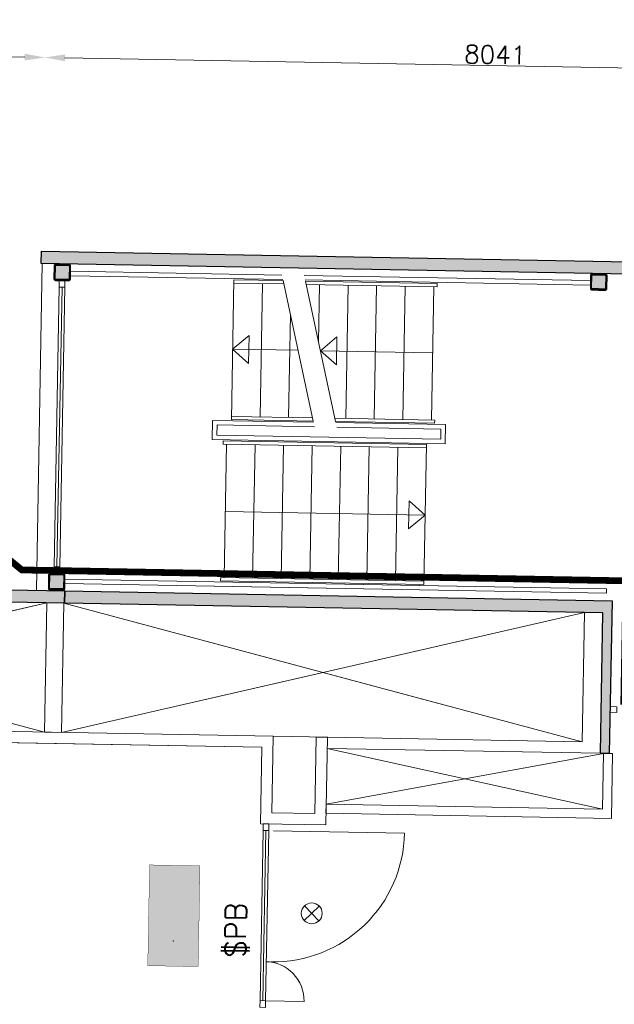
# Model space of a CAD drawing. Header units: millimetres. Extents: x -13022 to 1371524, y -38729 to 632593.
# Tile 200 of 256: x 1000067 to 1005375, y 14299 to 23094. Entities that reach past the tile are written whole.
import ezdxf

# ---------------------------------------------------------------- set-up
doc = ezdxf.new("R2010")
doc.units = ezdxf.units.MM
doc.header["$LTSCALE"] = 35
doc.set_wipeout_variables(frame=1)
doc.linetypes.add('AI9-LType1', pattern=[1.69333, 0.846665, -0.846665])
doc.linetypes.add('DASHED', pattern=[200, 100, -100])
for name, color, linetype, lineweight in [('A OPMER', 10, 'Continuous', 50), ('Al65----_beveiliging-inst', 92, 'Continuous', 9), ('brandveiligheid voorzieningen', 10, 'Continuous', 9)]:
    doc.layers.add(name, color=color, linetype=linetype, lineweight=lineweight)
for name, color, linetype in [('LAYER102', 1, 'Continuous'), ('LAYER111', 7, 'Continuous'), ('LAYER24', 7, 'Continuous'), ('LAYER28', 7, 'Continuous'), ('LAYER30', 7, 'Continuous'), ('LAYER31', 7, 'Continuous')]:
    doc.layers.add(name, color=color, linetype=linetype)
doc.styles.add('Algemeen', font='simplex.shx', dxfattribs={"height": 2.5})
doc.styles.get("Standard").update_dxf_attribs({"font": 'simplex.shx'})
doc.dimstyles.new('~R----C~', dxfattribs={"dimtxt": 162, "dimasz": 180, "dimexe": 0.18, "dimexo": 0.0625, "dimgap": 16.2, "dimtad": 1, "dimdec": 0, "dimzin": 0, "dimdsep": 46, "dimtxsty": 'Standard', "dimcen": 0.09, "dimse1": 1, "dimse2": 1, "dimclrd": 7, "dimadec": 0, "dimazin": 0, "dimtfac": 1, "dimtdec": 4, "dimtmove": 0, "dimatfit": 3, "dimfxl": 1, "dimtolj": 1, "dimtzin": 0, "dimlwd": 13, "dimarcsym": 0})
pattern_1 = [(43.96863251, (692959.26735, 93845.67613), (-0.20827933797, 0.21591600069), []), (43.96863251, (692959.27117, 93845.88822), (-0.20827933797, 0.21591600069), [])]

# ---------------------------------------------------------------- blocks, each defined once
blk = doc.blocks.new('*D143')
at = {"layer": 'Defpoints', "color": 0, "linetype": 'Continuous', "transparency": 16777216}
for p in [(1000291.3, 22756.2), (1000260.1, 21025.9), (985798.6, 18256.6)]:
    blk.add_point(p, dxfattribs=at)
at = {"layer": 'LAYER102', "color": 7, "linetype": 'Continuous', "lineweight": 13, "transparency": 16777216}
blk.add_line((986064.3, 23012.4), (1000111.3, 22759.5), dxfattribs=at)
at = {"layer": 'LAYER102', "color": 7, "linetype": 'Continuous', "transparency": 16777216}
for points in [[(986064.8, 23042.4), (986063.7, 22982.4), (985884.3, 23015.6)], [(1000111.8, 22789.5), (1000110.8, 22729.5), (1000291.3, 22756.2)]]:
    blk.add_solid(points, dxfattribs=at)
at = {"layer": 'LAYER102', "color": 0, "linetype": 'Continuous', "transparency": 16777216, "insert": (993089.5, 22983.1), "char_height": 162, "attachment_point": 5, "rotation": 358.96863}
blk.add_mtext('\\A1;14409', dxfattribs=at)
blk = doc.blocks.new('*D144')
at = {"layer": 'Defpoints', "color": 0, "linetype": 'Continuous', "transparency": 16777216}
for p in [(1008331.2, 22611.5), (1000260.1, 21025.9), (1008300, 20881.2)]:
    blk.add_point(p, dxfattribs=at)
at = {"layer": 'LAYER102', "color": 7, "linetype": 'Continuous', "lineweight": 13, "transparency": 16777216}
blk.add_line((1000471.2, 22753), (1008151.2, 22614.7), dxfattribs=at)
at = {"layer": 'LAYER102', "color": 7, "linetype": 'Continuous', "transparency": 16777216}
for points in [[(1000471.8, 22783), (1000470.7, 22723), (1000291.3, 22756.2)], [(1008151.7, 22644.7), (1008150.6, 22584.8), (1008331.2, 22611.5)]]:
    blk.add_solid(points, dxfattribs=at)
at = {"layer": 'LAYER102', "color": 0, "linetype": 'Continuous', "transparency": 16777216, "insert": (1004313, 22781.1), "char_height": 162, "attachment_point": 5, "rotation": 358.96863}
blk.add_mtext('\\A1;8041', dxfattribs=at)
blk = doc.blocks.new('*D151')
at = {"layer": 'Defpoints', "color": 0, "linetype": 'Continuous', "transparency": 16777216}
for p in [(982211.2, 21350.9), (1000260.1, 21026), (985798.6, 18256.6)]:
    blk.add_point(p, dxfattribs=at)
at = {"layer": 'LAYER102', "color": 7, "linetype": 'Continuous', "lineweight": 13, "transparency": 16777216}
blk.add_line((982160, 18502.1), (982208, 21170.9), dxfattribs=at)
at = {"layer": 'LAYER102', "color": 7, "linetype": 'Continuous', "transparency": 16777216}
for points in [[(982178, 21171.4), (982238, 21170.4), (982211.2, 21350.9)], [(982130, 18502.6), (982189.9, 18501.6), (982156.7, 18322.1)]]:
    blk.add_solid(points, dxfattribs=at)
at = {"layer": 'LAYER102', "color": 0, "linetype": 'Continuous', "transparency": 16777216, "insert": (982086.8, 19838.3), "char_height": 162, "attachment_point": 5, "rotation": 88.96863}
blk.add_mtext('\\A1;3029', dxfattribs=at)
blk = doc.blocks.new('Nevenindicator')
at = {"layer": 'Al65----_beveiliging-inst', "color": 92, "ltscale": 0.7}
for p, q in [((159.19, -81.94), (161.37, -79.75)), ((159.19, -79.75), (161.37, -81.94))]:
    blk.add_line(p, q, dxfattribs=at)
blk.add_circle((160.28, -80.84), 1.55, dxfattribs=at)
blk = doc.blocks.new('Vluchtrichting rechtdoor of naar beneden')
at = {"layer": 'Al65----_beveiliging-inst', "linetype": 'Continuous', "true_color": 0xffffff}
h = blk.add_hatch(color=7, dxfattribs=at)
edge = h.paths.add_edge_path()
edge.add_arc((-2.1449, 5.962), 0.7575, 92.128042, 178.185477)
edge.add_arc((-2.1628, 5.9872), 0.7392, 180.090101, 191.562583)
edge.add_line((-2.887, 5.839), (-4.652, 5.839))
edge.add_line((-4.652, 5.839), (-5.698, 4.787))
edge.add_line((-5.698, 4.787), (-5.285, 4.372))
edge.add_line((-5.285, 4.372), (-4.41, 5.253))
edge.add_line((-4.41, 5.253), (-3.544, 5.253))
edge.add_line((-3.544, 5.253), (-5.527, 3.346))
edge.add_line((-5.527, 3.346), (-6.694, 3.346))
edge.add_line((-6.694, 3.346), (-6.694, 2.613))
edge.add_line((-6.694, 2.613), (-4.496, 2.613))
edge.add_line((-4.496, 2.613), (-4.136, 2.974))
edge.add_line((-4.136, 2.974), (-3.193, 2.026))
edge.add_line((-3.193, 2.026), (-3.193, 0.852))
edge.add_line((-3.193, 0.852), (-2.464, 0.852))
edge.add_line((-2.464, 0.852), (-2.464, 2.33))
edge.add_line((-2.464, 2.33), (-3.621, 3.493))
edge.add_line((-3.621, 3.493), (-3.192, 3.923))
edge.add_line((-3.192, 3.923), (-2.428, 3.154))
edge.add_line((-2.428, 3.154), (-2.033, 3.552))
edge.add_line((-2.033, 3.552), (-2.797, 4.321))
edge.add_line((-2.797, 4.321), (-2.317, 4.803))
edge.add_line((-2.317, 4.803), (-2.317, 5.267))
edge.add_line((-2.317, 5.267), (-2.173, 5.253))
edge.add_arc((-2.2013, 6.0112), 0.7587, 272.13837, 358.096609)
edge.add_arc((-2.2036, 5.9585), 0.7611, 2.072152, 87.692869)
for points in [[(3.808, 1.106), (6.433, 1.106), (6.433, 6.344), (3.808, 6.344)], [(1.1805, 2.889), (1.1805, 5.804), (0.5775, 5.804), (0.5775, 2.889), (-0.571, 2.889), (0.879, 1.421), (2.334, 2.889)]]:
    blk.add_hatch(color=7, dxfattribs=at).paths.add_polyline_path(points)
at = {"layer": 'Al65----_beveiliging-inst', "color": 7, "true_color": 0xffffff, "const_width": 0.05}
blk.add_lwpolyline([(-7.5, 0), (7.5, 0), (7.5, 7.5), (-7.5, 7.5)], close=True, dxfattribs=at)
at = {"layer": 'Al65----_beveiliging-inst', "color": 255}
blk.add_point((3.75, 3.75), dxfattribs=at)
at = {"layer": 'Al65----_beveiliging-inst', "color": 7, "true_color": 0xffffff}
blk.add_solid([(-7.5, 0), (7.5, 0), (-7.5, 7.5), (7.5, 7.5)], dxfattribs=at)
at = {"layer": 'Al65----_beveiliging-inst', "color": 92}
blk.add_solid([(-7.25, 0.25), (7.25, 0.25), (-7.25, 7.25), (7.25, 7.25)], dxfattribs=at)

msp = doc.modelspace()

# ---------------------------------------------------------------- hatches: boundary and pattern name
at = {"layer": 'LAYER111', "linetype": 'Continuous', "lineweight": 5}
for points in [[(1000387.81, 20774.604, -0.4147285), (1000382.901, 20779.693), (1000384.989, 20895.674, -0.41387036), (1000390.078, 20900.583), (1000506.059, 20898.495, -0.41347007), (1000510.968, 20893.406), (1000508.88, 20777.425, -0.41392758), (1000503.791, 20772.516)], [(1005177.051, 20689.361, -0.4147285), (1005172.142, 20694.451), (1005174.23, 20810.432, -0.41387036), (1005179.319, 20815.341), (1005295.301, 20813.253, -0.41347007), (1005300.21, 20808.164), (1005298.122, 20692.183, -0.41392758), (1005293.033, 20687.273)], [(1000338.059, 18011.059, -0.4147285), (1000333.149, 18016.149), (1000335.237, 18132.13, -0.41387036), (1000340.327, 18137.039), (1000456.308, 18134.951, -0.41347007), (1000461.217, 18129.862), (1000459.129, 18013.881, -0.41392758), (1000454.04, 18008.972)]]:
    msp.add_hatch(color=254, dxfattribs=at).paths.add_polyline_path(points, flags=0)

# ---------------------------------------------------------------- linework, layer by layer
at = {"layer": 'LAYER24', "color": 7, "linetype": 'Continuous', "lineweight": 18}
for points in [[(1001979.246, 20770.591), (1001956.754, 19521.23)], [(1002424.643, 20733.13), (1001978.716, 20741.158), (1001979.246, 20770.591), (1002418.299, 20762.686)], [(1002624.611, 20729.53), (1003793.422, 20708.488), (1003793.951, 20737.905), (1002618.267, 20759.071)], [(1002233.664, 20735.974), (1002212.242, 19546.042)], [(1002743.592, 20727.388), (1002734.412, 20217.486)], [(1002998.55, 20722.798), (1002977.128, 19532.866)], [(1003253.498, 20717.607), (1003232.076, 19527.674)], [(1003508.457, 20713.04), (1003487.035, 19523.108)], [(1003763.416, 20708.45), (1003741.994, 19518.518)], [(1002483.696, 20457.741), (1002467.2, 19541.452)], [(1002110.826, 20023.882), (1001968.1, 20151.472), (1002115.326, 20273.842), (1002110.826, 20023.882)], [(1002894.324, 20009.777), (1002751.598, 20137.367), (1002898.824, 20259.737), (1002894.324, 20009.777)], [(1001968.1, 20151.472), (1002551.63, 20140.967)], [(1002751.598, 20137.367), (1003752.811, 20119.342)], [(1002687.323, 19508.078), (1001956.754, 19521.23), (1001957.284, 19550.663), (1002680.979, 19537.635)], [(1002887.29, 19504.478), (1003771.46, 19488.561), (1003771.989, 19517.978), (1002880.946, 19534.019)], [(1003698.034, 19298.93), (1001883.328, 19331.6), (1001882.799, 19302.182), (1003697.505, 19269.513)], [(1001891.372, 18111.71), (1001912.794, 19301.642)], [(1002146.331, 18107.12), (1002167.753, 19297.052)], [(1002401.29, 18102.554), (1002422.712, 19292.486)], [(1002656.248, 18097.964), (1002677.67, 19287.896)], [(1002911.207, 18093.35), (1002932.629, 19283.283)], [(1003166.166, 18088.784), (1003187.588, 19278.716)], [(1003421.125, 18084.194), (1003442.547, 19274.126)], [(1003675.543, 18049.585), (1003698.034, 19298.93)], [(1003543.962, 18796.278), (1003686.688, 18668.688), (1003539.462, 18546.319), (1003543.962, 18796.278)], [(1003686.688, 18668.688), (1001901.915, 18700.819)], [(1003676.072, 18079.003), (1001861.366, 18111.672), (1001860.837, 18082.255), (1003675.543, 18049.585)]]:
    msp.add_lwpolyline(points, dxfattribs=at)
at = {"layer": 'LAYER24', "color": 7, "linetype": 'DASHED', "lineweight": 18}
for points in [[(1001979.246, 20770.591), (1001956.754, 19521.23)], [(1002424.643, 20733.13), (1001978.716, 20741.158), (1001979.246, 20770.591), (1002418.299, 20762.686)], [(1002624.611, 20729.53), (1003793.422, 20708.488), (1003793.951, 20737.905), (1002618.267, 20759.071)], [(1002233.664, 20735.974), (1002212.242, 19546.042)], [(1002743.592, 20727.388), (1002734.412, 20217.486)], [(1002998.55, 20722.798), (1002977.128, 19532.866)], [(1003253.498, 20717.607), (1003232.076, 19527.674)], [(1003508.457, 20713.04), (1003487.035, 19523.108)], [(1003763.416, 20708.45), (1003741.994, 19518.518)], [(1002483.696, 20457.741), (1002467.2, 19541.452)], [(1002687.323, 19508.078), (1001956.754, 19521.23), (1001957.284, 19550.663), (1002680.979, 19537.635)], [(1002887.29, 19504.478), (1003771.46, 19488.561), (1003771.989, 19517.978), (1002880.946, 19534.019)], [(1003698.034, 19298.93), (1001883.328, 19331.6), (1001882.799, 19302.182), (1003697.505, 19269.513)], [(1001891.372, 18111.71), (1001912.794, 19301.642)], [(1002146.331, 18107.12), (1002167.753, 19297.052)], [(1002401.29, 18102.554), (1002422.712, 19292.486)], [(1002656.248, 18097.964), (1002677.67, 19287.896)], [(1002911.207, 18093.35), (1002932.629, 19283.283)], [(1003166.166, 18088.784), (1003187.588, 19278.716)], [(1003421.125, 18084.194), (1003442.547, 19274.126)], [(1003675.543, 18049.585), (1003698.034, 19298.93)], [(1003676.072, 18079.003), (1001861.366, 18111.672), (1001860.837, 18082.255), (1003675.543, 18049.585)]]:
    msp.add_lwpolyline(points, dxfattribs=at)
at = {"layer": 'LAYER24', "color": 7, "linetype": 'DASHED', "lineweight": 13}
for points in [[(1002687.323, 19508.078), (1002418.299, 20762.686)], [(1002887.29, 19504.478), (1002618.267, 20759.071)]]:
    msp.add_lwpolyline(points, dxfattribs=at)
at = {"layer": 'LAYER28', "color": 7, "linetype": 'Continuous', "lineweight": 18}
for points in [[(1000215.786, 17997.024), (1000268.332, 20915.785)], [(1002889.423, 19494.438), (1003868.764, 19476.808), (1003865.687, 19305.913), (1001786.024, 19343.353), (1001789.101, 19514.247), (1002689.455, 19498.038)], [(1002897.889, 19454.279), (1003828.05, 19437.534), (1003826.414, 19346.627), (1001826.738, 19382.626), (1001828.374, 19473.534), (1002697.921, 19457.879)], [(1002330.542, 16693.591), (1005088.221, 16643.992), (1005109.011, 17798.774)]]:
    msp.add_lwpolyline(points, dxfattribs=at)
at = {"layer": 'LAYER28', "color": 7, "linetype": 'DASHED', "lineweight": 18}
for points in [[(1000215.786, 17997.024), (1000268.332, 20915.785)], [(1002889.423, 19494.438), (1003868.764, 19476.808), (1003865.687, 19305.913), (1001786.024, 19343.353), (1001789.101, 19514.247), (1002689.455, 19498.038)], [(1002897.889, 19454.279), (1003828.05, 19437.534), (1003826.414, 19346.627), (1001826.738, 19382.626), (1001828.374, 19473.534), (1002697.921, 19457.879)]]:
    msp.add_lwpolyline(points, dxfattribs=at)
at = {"layer": 'LAYER28', "color": 7, "linetype": 'Continuous', "lineweight": 25}
for points in [[(1000518.879, 20777.245), (1000520.967, 20893.226, 0.41421358), (1000506.239, 20908.494), (1000390.258, 20910.582, 0.41421358), (1000374.99, 20895.854), (1000372.902, 20779.873, 0.41421358), (1000387.63, 20764.606), (1000503.611, 20762.518, 0.41421358), (1000518.879, 20777.245)], [(1000518.879, 20777.245), (1000520.967, 20893.226, 0.41421358), (1000506.239, 20908.494), (1000390.258, 20910.582, 0.41421358), (1000374.99, 20895.854), (1000372.902, 20779.873, 0.41421358), (1000387.63, 20764.606), (1000503.611, 20762.518, 0.41421358), (1000518.879, 20777.245)], [(1005308.12, 20692.003), (1005310.208, 20807.984, 0.41421358), (1005295.481, 20823.251), (1005179.499, 20825.339, 0.41421358), (1005164.232, 20810.612), (1005162.144, 20694.63, 0.41421358), (1005176.871, 20679.363), (1005292.853, 20677.275, 0.41421358), (1005308.12, 20692.003)], [(1005308.12, 20692.003), (1005310.208, 20807.984, 0.41421358), (1005295.481, 20823.251), (1005179.499, 20825.339, 0.41421358), (1005164.232, 20810.612), (1005162.144, 20694.63, 0.41421358), (1005176.871, 20679.363), (1005292.853, 20677.275, 0.41421358), (1005308.12, 20692.003)], [(1000469.127, 18013.701), (1000471.215, 18129.682, 0.41421358), (1000456.488, 18144.949), (1000340.507, 18147.037, 0.41421358), (1000325.239, 18132.31), (1000323.151, 18016.329, 0.41421358), (1000337.879, 18001.061), (1000453.86, 17998.973, 0.41421358), (1000469.127, 18013.701)], [(1000469.127, 18013.701), (1000471.215, 18129.682, 0.41421358), (1000456.488, 18144.949), (1000340.507, 18147.037, 0.41421358), (1000325.239, 18132.31), (1000323.151, 18016.329, 0.41421358), (1000337.879, 18001.061), (1000453.86, 17998.973, 0.41421358), (1000469.127, 18013.701)]]:
    msp.add_lwpolyline(points, format="xyb", close=True, dxfattribs=at)
at = {"layer": 'LAYER28', "color": 7, "linetype": 'Continuous', "lineweight": 18}
for points in [[(1000289.124, 16730.381), (1000309.728, 17885.315), (1000459.579, 17882.617), (1000439.099, 16727.642)], [(1005270.4, 16041.178), (1005279.39, 16540.519), (1005359.377, 16539.079), (1005348.947, 15959.751), (1002801.298, 16005.616), (1002802.738, 16085.603)]]:
    msp.add_lwpolyline(points, close=True, dxfattribs=at)
at = {"layer": 'LAYER30', "color": 7, "linetype": 'Continuous', "lineweight": 18}
for points in [[(1000374.581, 18206.434), (1000419.545, 20704.021)], [(1000399.577, 18205.984), (1000444.541, 20703.571)], [(1000424.573, 18205.534), (1000469.537, 20703.121)], [(1002212.59, 14332.668), (1002239.935, 15851.617)], [(1002237.586, 14332.218), (1002264.931, 15851.167)], [(1002262.581, 14331.768), (1002289.927, 15850.717)]]:
    msp.add_lwpolyline(points, dxfattribs=at)
for points in [[(1005338.227, 16958.02), (1005398.217, 16956.94), (1005397.317, 16906.948), (1005337.327, 16908.028)], [(1002211.51, 14272.677), (1002212.59, 14332.668), (1002262.581, 14331.768), (1002261.502, 14271.777)]]:
    msp.add_lwpolyline(points, close=True, dxfattribs=at)
at = {"layer": 'LAYER31', "color": 7, "linetype": 'Continuous', "lineweight": 18}
for points in [[(1002331.67, 15849.965), (1003502.418, 15828.889, -0.41421361), (1002310.593, 14679.218)], [(1002257.395, 14331.861), (1002605.338, 14325.597, 0.41421361), (1002263.658, 14679.789)]]:
    msp.add_lwpolyline(points, format="xyb", dxfattribs=at)

# ---------------------------------------------------------------- block references
at = {"layer": 'A OPMER', "ltscale": 0.1, "xscale": 60, "yscale": 60, "zscale": 60, "rotation": 268.9686325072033}
msp.add_blockref('Vluchtrichting rechtdoor of naar beneden', (1001218.375, 15094.248), dxfattribs=at)
at = {"layer": 'Al65----_beveiliging-inst', "xscale": 60, "yscale": 60, "zscale": 60, "rotation": 358.9686325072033}
msp.add_blockref('Nevenindicator', (993146.214, 20134.867), dxfattribs=at)

# ---------------------------------------------------------------- texts
at = {"layer": 'brandveiligheid voorzieningen', "lineweight": 0, "style": 'Algemeen'}
msp.add_text('$PB', height=185.6478, rotation=88.9686325, dxfattribs=at).set_placement((1002083.348, 14713.139))

# ---------------------------------------------------------------- dimensions: what is measured, and where the dimension line sits
at = {"layer": 'LAYER102', "color": 7, "linetype": 'Continuous'}
for base, p1, p2, angle, picture, middle in [((1000291.276, 22756.248), (985798.622, 18256.564), (1000260.126, 21025.943), 358.9686325, '*D143', (993089.537, 22983.115)), ((982211.238, 21350.879), (985798.622, 18256.572), (1000260.126, 21025.951), 88.9686325, '*D151', (982086.791, 19838.257))]:
    dim = msp.add_linear_dim(base=base, p1=p1, p2=p2, angle=angle, dimstyle='~R----C~', dxfattribs=at)
    dim.commit()
    dim.dimension.update_dxf_attribs({"geometry": picture, "text_midpoint": middle})

# ---------------------------------------------------------------- next in the draw order: wipeouts: each hides what was drawn before it
at = {"linetype": 'Continuous'}
for points in [[(1000387.63, 20764.606), (1000380.167, 20766.748), (1000374.767, 20772.338), (1000372.902, 20779.873), (1000374.99, 20895.854), (1000377.125, 20903.317), (1000382.723, 20908.709), (1000390.258, 20910.582), (1000506.239, 20908.494), (1000513.702, 20906.351), (1000519.102, 20900.761), (1000520.967, 20893.226), (1000518.879, 20777.245), (1000516.744, 20769.782), (1000511.146, 20764.39), (1000503.611, 20762.518), (1000445.621, 20763.562), (1000445.801, 20773.56), (1000503.791, 20772.516), (1000507.348, 20773.913), (1000508.88, 20777.425), (1000510.968, 20893.406), (1000509.563, 20896.971), (1000506.059, 20898.495), (1000390.078, 20900.583), (1000386.521, 20899.186), (1000384.989, 20895.674), (1000382.901, 20779.693), (1000384.306, 20776.128), (1000387.81, 20774.604), (1000445.801, 20773.56), (1000445.621, 20763.562)], [(1005176.871, 20679.363), (1005169.409, 20681.505), (1005164.009, 20687.096), (1005162.144, 20694.63), (1005164.232, 20810.612), (1005166.367, 20818.074), (1005171.965, 20823.467), (1005179.499, 20825.339), (1005295.481, 20823.251), (1005302.943, 20821.109), (1005308.344, 20815.519), (1005310.208, 20807.984), (1005308.12, 20692.003), (1005305.986, 20684.54), (1005300.388, 20679.147), (1005292.853, 20677.275), (1005234.862, 20678.319), (1005235.042, 20688.317), (1005293.033, 20687.273), (1005296.59, 20688.67), (1005298.122, 20692.183), (1005300.21, 20808.164), (1005298.805, 20811.729), (1005295.301, 20813.253), (1005179.319, 20815.341), (1005175.762, 20813.944), (1005174.23, 20810.432), (1005172.142, 20694.451), (1005173.547, 20690.886), (1005177.051, 20689.361), (1005235.042, 20688.317), (1005234.862, 20678.319)], [(1000337.879, 18001.061), (1000330.416, 18003.204), (1000325.016, 18008.794), (1000323.151, 18016.329), (1000325.239, 18132.31), (1000327.374, 18139.773), (1000332.972, 18145.165), (1000340.507, 18147.037), (1000456.488, 18144.949), (1000463.95, 18142.807), (1000469.351, 18137.217), (1000471.215, 18129.682), (1000469.127, 18013.701), (1000466.993, 18006.238), (1000461.395, 18000.846), (1000453.86, 17998.973), (1000395.869, 18000.017), (1000396.049, 18010.016), (1000454.04, 18008.972), (1000457.597, 18010.369), (1000459.129, 18013.881), (1000461.217, 18129.862), (1000459.812, 18133.427), (1000456.308, 18134.951), (1000340.327, 18137.039), (1000336.77, 18135.642), (1000335.237, 18132.13), (1000333.149, 18016.149), (1000334.554, 18012.584), (1000338.059, 18011.059), (1000396.049, 18010.016), (1000395.869, 18000.017)], [(988897.106, 16835.413), (988798.922, 16937.197), (1002330.542, 16693.591), (1002228.759, 16595.407)], [(1002799.424, 15901.554), (1002701.24, 16003.338), (1002713.543, 16686.704), (1002813.527, 16684.904)]]:
    msp.add_wipeout(points, dxfattribs=at).dxf.layer = 'LAYER111'

# ---------------------------------------------------------------- next in the draw order: hatches: boundary and pattern name
at = {"layer": 'LAYER111', "linetype": 'Continuous', "lineweight": 5}
for points in [[(1000260.126, 21025.951), (1008300.011, 20881.211), (1008298.031, 20771.229), (1000258.146, 20915.969)], [(985773.309, 16881.758), (985798.56, 18256.573), (1000468.745, 17992.47), (1000466.765, 17882.488), (985915.382, 18144.936), (985892.915, 16879.604)]]:
    msp.add_hatch(color=254, dxfattribs=at).paths.add_polyline_path(points, flags=0)
at = {"layer": 'LAYER28', "linetype": 'Continuous', "lineweight": 13}
h = msp.add_hatch(dxfattribs=at)
h.set_pattern_fill('~A--FYV~', angle=-1.0313675, style=0, pattern_type=0)
h.set_pattern_definition(pattern_1)
h.paths.add_polyline_path([(1000445.621, 20763.562), (1000445.801, 20773.56), (1000387.81, 20774.604, -0.41421358), (1000382.901, 20779.693), (1000384.989, 20895.674, -0.41421358), (1000390.078, 20900.583), (1000506.059, 20898.495, -0.41421358), (1000510.968, 20893.406), (1000508.88, 20777.425, -0.41421358), (1000503.791, 20772.516), (1000445.801, 20773.56), (1000445.621, 20763.562), (1000503.611, 20762.518, 0.41421358), (1000518.879, 20777.245), (1000520.967, 20893.226, 0.41421358), (1000506.239, 20908.494), (1000390.258, 20910.582, 0.41421358), (1000374.99, 20895.854), (1000372.902, 20779.873, 0.41421358), (1000387.63, 20764.606)], flags=0)
h = msp.add_hatch(dxfattribs=at)
h.set_pattern_fill('~A--FYV~', angle=-1.0313675, style=0, pattern_type=0)
h.set_pattern_definition(pattern_1)
h.paths.add_polyline_path([(1005234.862, 20678.319), (1005235.042, 20688.317), (1005177.051, 20689.361, -0.41421358), (1005172.142, 20694.451), (1005174.23, 20810.432, -0.41421358), (1005179.319, 20815.341), (1005295.301, 20813.253, -0.41421358), (1005300.21, 20808.164), (1005298.122, 20692.183, -0.41421358), (1005293.033, 20687.273), (1005235.042, 20688.317), (1005234.862, 20678.319), (1005292.853, 20677.275, 0.41421358), (1005308.12, 20692.003), (1005310.208, 20807.984, 0.41421358), (1005295.481, 20823.251), (1005179.499, 20825.339, 0.41421358), (1005164.232, 20810.612), (1005162.144, 20694.63, 0.41421358), (1005176.871, 20679.363)], flags=0)
h = msp.add_hatch(dxfattribs=at)
h.set_pattern_fill('~A--FYV~', angle=-1.0313675, style=0, pattern_type=0)
h.set_pattern_definition(pattern_1)
h.paths.add_polyline_path([(1000395.869, 18000.017), (1000396.049, 18010.016), (1000338.059, 18011.059, -0.41421358), (1000333.149, 18016.149), (1000335.237, 18132.13, -0.41421358), (1000340.327, 18137.039), (1000456.308, 18134.951, -0.41421358), (1000461.217, 18129.862), (1000459.129, 18013.881, -0.41421358), (1000454.04, 18008.972), (1000396.049, 18010.016), (1000395.869, 18000.017), (1000453.86, 17998.973, 0.41421358), (1000469.127, 18013.701), (1000471.215, 18129.682, 0.41421358), (1000456.488, 18144.949), (1000340.507, 18147.037, 0.41421358), (1000325.239, 18132.31), (1000323.151, 18016.329, 0.41421358), (1000337.879, 18001.061)], flags=0)

# ---------------------------------------------------------------- next in the draw order: linework, layer by layer
at = {"layer": 'Al65----_beveiliging-inst', "color": 92, "linetype": 'AI9-LType1', "lineweight": 0, "ltscale": 0.1, "const_width": 60, "flags": 128}
msp.add_lwpolyline([(999201.409, 18910.773), (1000085.308, 18178.783), (1005479.229, 18081.678), (1005459.826, 17003.854), (1008384.541, 16951.201), (1008409.539, 18339.744), (1009789.599, 18916.504)], dxfattribs=at)
at = {"layer": 'LAYER102', "color": 7, "linetype": 'Continuous', "lineweight": 18}
for points in [[(988798.922, 16937.197), (1002330.542, 16693.591)], [(1002228.759, 16595.407), (988897.106, 16835.413)], [(1002701.24, 16003.338), (1002713.543, 16686.704)], [(1002713.543, 16686.704), (1002813.527, 16684.904)], [(1002813.527, 16684.904), (1002799.424, 15901.554)]]:
    msp.add_lwpolyline(points, dxfattribs=at)
at = {"layer": 'LAYER102', "color": 7, "linetype": 'DASHED', "lineweight": 18}
msp.add_lwpolyline([(1002713.543, 16686.704), (1002813.527, 16684.904)], dxfattribs=at)
at = {"layer": 'LAYER28', "color": 7, "linetype": 'Continuous', "lineweight": 25}
for points in [[(1000260.126, 21025.951), (1008300.011, 20881.211), (1008298.031, 20771.229), (1000258.146, 20915.969)], [(985773.309, 16881.758), (985798.56, 18256.573), (1000468.745, 17992.47), (1000466.765, 17882.488), (985915.382, 18144.936), (985892.915, 16879.604)]]:
    msp.add_lwpolyline(points, close=True, dxfattribs=at)
for points in [[(1000445.621, 20763.562), (1000445.801, 20773.56), (1000387.81, 20774.604, -0.41421358), (1000382.901, 20779.693), (1000384.989, 20895.674, -0.41421358), (1000390.078, 20900.583), (1000506.059, 20898.495, -0.41421358), (1000510.968, 20893.406), (1000508.88, 20777.425, -0.41421358), (1000503.791, 20772.516), (1000445.801, 20773.56), (1000445.621, 20763.562), (1000503.611, 20762.518, 0.41421358), (1000518.879, 20777.245), (1000520.967, 20893.226, 0.41421358), (1000506.239, 20908.494), (1000390.258, 20910.582, 0.41421358), (1000374.99, 20895.854), (1000372.902, 20779.873, 0.41421358), (1000387.63, 20764.606)], [(1005234.862, 20678.319), (1005235.042, 20688.317), (1005177.051, 20689.361, -0.41421358), (1005172.142, 20694.451), (1005174.23, 20810.432, -0.41421358), (1005179.319, 20815.341), (1005295.301, 20813.253, -0.41421358), (1005300.21, 20808.164), (1005298.122, 20692.183, -0.41421358), (1005293.033, 20687.273), (1005235.042, 20688.317), (1005234.862, 20678.319), (1005292.853, 20677.275, 0.41421358), (1005308.12, 20692.003), (1005310.208, 20807.984, 0.41421358), (1005295.481, 20823.251), (1005179.499, 20825.339, 0.41421358), (1005164.232, 20810.612), (1005162.144, 20694.63, 0.41421358), (1005176.871, 20679.363)], [(1000395.869, 18000.017), (1000396.049, 18010.016), (1000338.059, 18011.059, -0.41421358), (1000333.149, 18016.149), (1000335.237, 18132.13, -0.41421358), (1000340.327, 18137.039), (1000456.308, 18134.951, -0.41421358), (1000461.217, 18129.862), (1000459.129, 18013.881, -0.41421358), (1000454.04, 18008.972), (1000396.049, 18010.016), (1000395.869, 18000.017), (1000453.86, 17998.973, 0.41421358), (1000469.127, 18013.701), (1000471.215, 18129.682, 0.41421358), (1000456.488, 18144.949), (1000340.507, 18147.037, 0.41421358), (1000325.239, 18132.31), (1000323.151, 18016.329, 0.41421358), (1000337.879, 18001.061)]]:
    msp.add_lwpolyline(points, format="xyb", close=True, dxfattribs=at)
at = {"layer": 'LAYER28', "color": 7, "linetype": 'Continuous', "lineweight": 18}
for points in [[(1002407.828, 20812.977), (1000520.134, 20846.96), (1000519.414, 20806.967), (1002416.356, 20772.817)], [(1002607.608, 20809.38), (1005163.381, 20763.369), (1005162.661, 20723.376), (1002616.137, 20769.22)], [(1002802.738, 16085.603), (1005279.39, 16540.519)], [(1005250.707, 16541.035), (1002811.727, 16584.944)], [(1005270.4, 16041.178), (1002811.727, 16584.944)]]:
    msp.add_lwpolyline(points, dxfattribs=at)
at = {"layer": 'LAYER28', "color": 7, "linetype": 'DASHED', "lineweight": 18}
for points in [[(1002407.828, 20812.977), (1000520.134, 20846.96), (1000519.414, 20806.967), (1002416.356, 20772.817)], [(1002607.608, 20809.38), (1005163.381, 20763.369), (1005162.661, 20723.376), (1002616.137, 20769.22)], [(1002802.738, 16085.603), (1005279.39, 16540.519)], [(1005250.707, 16541.035), (1002811.727, 16584.944)]]:
    msp.add_lwpolyline(points, dxfattribs=at)
at = {"layer": 'LAYER28', "color": 7, "linetype": 'Continuous', "lineweight": 18}
for points in [[(1000470.633, 18097.312), (1005305.849, 18010.265), (1005305.132, 17970.412), (1000469.915, 18057.459)], [(995639.876, 16814.041), (995660.357, 17969.016), (1000289.124, 16730.381), (1000309.728, 17885.315)]]:
    msp.add_lwpolyline(points, close=True, dxfattribs=at)
at = {"layer": 'LAYER28', "color": 7, "linetype": 'DASHED', "lineweight": 18}
for points in [[(1000470.633, 18097.312), (1005305.849, 18010.265), (1005305.132, 17970.412), (1000469.915, 18057.459)], [(995639.876, 16814.041), (995660.357, 17969.016), (1000289.124, 16730.381), (1000309.728, 17885.315)], [(1000289.124, 16730.381), (1000309.728, 17885.315), (1000459.579, 17882.617), (1000439.099, 16727.642)]]:
    msp.add_lwpolyline(points, close=True, dxfattribs=at)
at = {"layer": 'LAYER30', "color": 7, "linetype": 'Continuous', "lineweight": 18}
for points in [[(1000419.545, 20704.021), (1000420.625, 20764.012), (1000470.616, 20763.112), (1000469.537, 20703.121)], [(1000373.501, 18146.443), (1000374.581, 18206.434), (1000424.573, 18205.534), (1000423.493, 18145.543)]]:
    msp.add_lwpolyline(points, close=True, dxfattribs=at)

# ---------------------------------------------------------------- next in the draw order: dimensions: what is measured, and where the dimension line sits
at = {"layer": 'LAYER102', "color": 7, "linetype": 'Continuous'}
dim = msp.add_linear_dim(base=(1008331.161, 22611.509), p1=(1000260.126, 21025.943), p2=(1008300.011, 20881.203), angle=358.9686325, dimstyle='~R----C~', dxfattribs=at)
dim.commit()
dim.dimension.update_dxf_attribs({"geometry": '*D144', "text_midpoint": (1004312.968, 22781.063)})

# ---------------------------------------------------------------- next in the draw order: wipeouts: each hides what was drawn before it
at = {"linetype": 'Continuous'}
msp.add_wipeout([(1002228.759, 16595.407), (1002330.542, 16693.591), (1002318.24, 16010.233), (1002216.456, 15912.049)], dxfattribs=at).dxf.layer = 'LAYER111'

# ---------------------------------------------------------------- next in the draw order: hatches: boundary and pattern name
at = {"layer": 'LAYER111', "linetype": 'Continuous', "lineweight": 5}
msp.add_hatch(color=254, dxfattribs=at).paths.add_polyline_path([(1000468.745, 17992.47), (1005355.266, 17904.499), (1005330.694, 16539.595), (1005250.707, 16541.035), (1005273.299, 17795.957), (1000466.765, 17882.488)], flags=0)

# ---------------------------------------------------------------- next in the draw order: linework, layer by layer
at = {"layer": 'LAYER102', "color": 7, "linetype": 'DASHED', "lineweight": 18}
for points in [[(988798.922, 16937.197), (1002330.542, 16693.591)], [(1002228.759, 16595.407), (988897.106, 16835.413)]]:
    msp.add_lwpolyline(points, dxfattribs=at)
at = {"layer": 'LAYER102', "color": 7, "linetype": 'Continuous', "lineweight": 18}
for points in [[(1002330.542, 16693.591), (1002318.24, 16010.233)], [(1002216.456, 15912.049), (1002228.759, 16595.407)]]:
    msp.add_lwpolyline(points, dxfattribs=at)
at = {"layer": 'LAYER28', "color": 7, "linetype": 'Continuous', "lineweight": 25}
msp.add_lwpolyline([(1000468.745, 17992.47), (1005355.266, 17904.499), (1005330.694, 16539.595), (1005250.707, 16541.035), (1005273.299, 17795.957), (1000466.765, 17882.488)], close=True, dxfattribs=at)
at = {"layer": 'LAYER28', "color": 7, "linetype": 'Continuous', "lineweight": 18}
msp.add_lwpolyline([(1000439.099, 16727.642), (1000459.579, 17882.617), (1005088.221, 16643.992), (1005109.011, 17798.774)], close=True, dxfattribs=at)
at = {"layer": 'LAYER28', "color": 7, "linetype": 'DASHED', "lineweight": 18}
msp.add_lwpolyline([(1000439.099, 16727.642), (1000459.579, 17882.617), (1005088.221, 16643.992), (1005109.011, 17798.774)], close=True, dxfattribs=at)
msp.add_lwpolyline([(1002330.542, 16693.591), (1005088.221, 16643.992), (1005109.011, 17798.774)], dxfattribs=at)

# ---------------------------------------------------------------- next in the draw order: wipeouts: each hides what was drawn before it
at = {"linetype": 'Continuous'}
msp.add_wipeout([(1002701.24, 16003.338), (1002799.424, 15901.554), (1002216.456, 15912.049), (1002318.24, 16010.233)], dxfattribs=at).dxf.layer = 'LAYER111'

# ---------------------------------------------------------------- next in the draw order: linework, layer by layer
at = {"layer": 'LAYER102', "color": 7, "linetype": 'DASHED', "lineweight": 18}
for points in [[(1002330.542, 16693.591), (1002318.24, 16010.233)], [(1002701.24, 16003.338), (1002713.543, 16686.704)], [(1002813.527, 16684.904), (1002799.424, 15901.554)], [(1002216.456, 15912.049), (1002228.759, 16595.407)], [(1002318.24, 16010.233), (1002701.24, 16003.338)], [(1002799.424, 15901.554), (1002216.456, 15912.049)]]:
    msp.add_lwpolyline(points, dxfattribs=at)
at = {"layer": 'LAYER102', "color": 7, "linetype": 'Continuous', "lineweight": 18}
for points in [[(1002318.24, 16010.233), (1002701.24, 16003.338)], [(1002799.424, 15901.554), (1002216.456, 15912.049)]]:
    msp.add_lwpolyline(points, dxfattribs=at)
at = {"layer": 'LAYER28', "color": 7, "linetype": 'DASHED', "lineweight": 18}
msp.add_lwpolyline([(1005270.4, 16041.178), (1005279.39, 16540.519), (1005359.377, 16539.079), (1005348.947, 15959.751), (1002801.298, 16005.616), (1002802.738, 16085.603)], close=True, dxfattribs=at)
msp.add_lwpolyline([(1005270.4, 16041.178), (1002811.727, 16584.944)], dxfattribs=at)
at = {"layer": 'LAYER30', "color": 7, "linetype": 'Continuous', "lineweight": 18}
msp.add_lwpolyline([(1002239.935, 15851.617), (1002241.015, 15911.607), (1002291.007, 15910.707), (1002289.927, 15850.717)], close=True, dxfattribs=at)

# ---------------------------------------------------------------- next in the draw order: texts
at = {"layer": 'LAYER102', "color": 7, "linetype": 'Continuous', "lineweight": 0, "insert": (1150299.296, 12022.799), "char_height": 162, "attachment_point": 7, "rotation": 358.9686325, "line_spacing_factor": 1.333333}
msp.add_mtext("\\pi-1227.7;{\\fArial|b1|i0|c0|p34;\\H1.2346x;bijeenkomstruimte\\P\\pi-1086.7;'panorama-deck'\\fArial|b0|i0|c0|p34;\\H0.81x;\\P\\pi-925.11;bijeenkomstfunctie \\P\\pi-453.52;116,4 m2}", dxfattribs=at)

doc.saveas('drawing.dxf')
